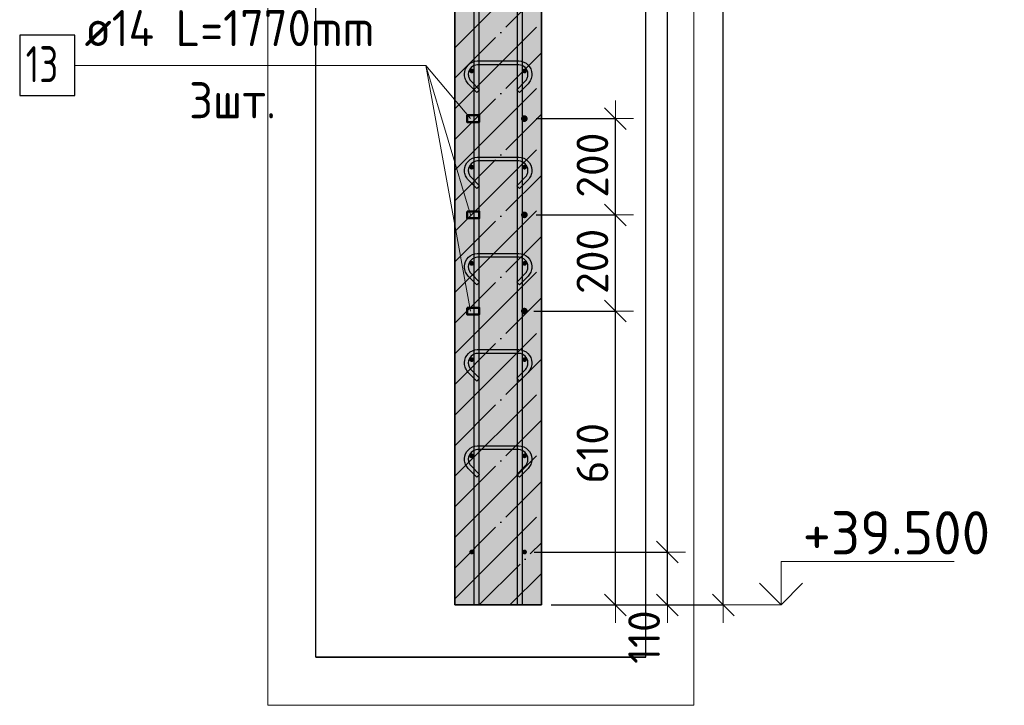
# Model space of a CAD drawing. Header units: millimetres. Extents: x 6386 to 94758, y 48049 to 71352.
# Tile 19 of 38: x 59330 to 61378, y 56316 to 57741. Entities that reach past the tile are written whole.
import ezdxf

# ---------------------------------------------------------------- set-up
doc = ezdxf.new("R2010")
doc.units = ezdxf.units.MM
doc.header["$PDMODE"] = 65
doc.linetypes.add('______11', pattern=[150, 120, -15, 0, -15])
doc.linetypes.add('______5', pattern=[330, 240, -30, 30, -30])
for name, color, linetype, lineweight in [('Standard', 7, 'Continuous', 25), ('Арм.стержн. вертикальными 1', 22, 'Continuous', 35), ('Арм.стержн.горизонт. 1', 180, 'Continuous', 35), ('Арм.стержн.горизонт. 2', 202, 'Continuous', 35), ('Высотная отметки_ общее', 7, 'Continuous', 13), ('Размерная линия_ общее', 7, 'Continuous', 13)]:
    doc.layers.add(name, color=color, linetype=linetype, lineweight=lineweight)
doc.layers.add('Арм.стержн.Стяжки', color=7, linetype='Continuous', lineweight=35, true_color=0x501e0f)
doc.styles.add('ISOCPEUR', font='ISOCPEUR')
doc.dimstyles.new('DIMSTYLE_3', dxfattribs={"dimtxt": 66, "dimasz": 75, "dimexe": 0, "dimexo": 0, "dimgap": 33, "dimtad": 2, "dimdec": 0, "dimrnd": 5, "dimzin": 12, "dimdsep": 46, "dimtxsty": 'ISOCPEUR', "dimblk1": 'ALL_ML_STRICH', "dimblk2": 'ALL_ML_STRICH', "dimsah": 1, "dimcen": 0, "dimclrd": 7, "dimclre": 256, "dimclrt": 7, "dimadec": 0, "dimazin": 0, "dimtfac": 1, "dimtdec": 0, "dimtix": 1, "dimtmove": 2, "dimatfit": 3, "dimfxl": 0, "dimtvp": 1.2, "dimtzin": 0, "dimlwd": 0, "dimlwe": -3, "dimarcsym": 0})
doc.dimstyles.new('DIMSTYLE_7', dxfattribs={"dimtxt": 66, "dimasz": 75, "dimexe": 0, "dimexo": 0, "dimgap": 33, "dimtad": 2, "dimdec": 0, "dimrnd": 5, "dimzin": 12, "dimdsep": 46, "dimtxsty": 'ISOCPEUR', "dimblk1": 'ALL_ML_STRICH', "dimblk2": 'ALL_ML_STRICH', "dimsah": 1, "dimcen": 0, "dimclrd": 7, "dimclre": 256, "dimclrt": 7, "dimadec": 0, "dimazin": 0, "dimtfac": 1, "dimtdec": 0, "dimtix": 1, "dimtmove": 2, "dimatfit": 3, "dimfxl": 0, "dimtzin": 0, "dimlwd": 0, "dimlwe": -3, "dimarcsym": 0})

# ---------------------------------------------------------------- blocks, each defined once
blk = doc.blocks.new('ALL_ML_STRICH')
at = {"color": 0, "linetype": 'ByBlock', "lineweight": -2}
for p, q in [((-0.3, -0.3), (0.3, 0.3)), ((0, -0.5), (0, 0.5)), ((-1, 0), (0.5, 0))]:
    blk.add_line(p, q, dxfattribs=at)
blk = doc.blocks.new('*D161')
at = {"layer": 'DEFPOINTS', "color": 7, "linetype": 'Continuous', "lineweight": 13, "transparency": 33554687}
for p in [(60380.1, 57135.6), (60415.6, 56524.7), (60569.7, 56524.7)]:
    blk.add_point(p, dxfattribs=at)
at = {"layer": 'Размерная линия_ общее', "color": 253, "linetype": 'Continuous', "lineweight": -2, "true_color": 0xa0a0a0, "transparency": 33554687}
for p, q in [((60400.1, 57135.6), (60569.7, 57135.6)), ((60435.6, 56524.7), (60569.7, 56524.7))]:
    blk.add_line(p, q, dxfattribs=at)
at = {"layer": 'Размерная линия_ общее', "color": 7, "linetype": 'Continuous', "lineweight": -2, "transparency": 33554687}
blk.add_line((60569.7, 56524.7), (60569.7, 57135.6), dxfattribs=at)
at = {"layer": 'Размерная линия_ общее', "color": 7, "linetype": 'Continuous', "lineweight": 13, "transparency": 33554687, "xscale": 75, "yscale": 75, "zscale": 75}
for p, rotation in [((60569.7, 57135.6), 90), ((60569.7, 56524.7), 270)]:
    blk.add_blockref('ALL_ML_STRICH', p, dxfattribs=dict(at, rotation=rotation))
at = {"layer": 'Размерная линия_ общее', "color": 7, "linetype": 'Continuous', "lineweight": 13, "transparency": 33554687, "insert": (60521.7, 56840.1), "char_height": 66, "width": 198, "attachment_point": 5, "rotation": 90, "style": 'ISOCPEUR'}
blk.add_mtext('\\A1;{610}', dxfattribs=at)
blk = doc.blocks.new('*D162')
at = {"layer": 'DEFPOINTS', "color": 7, "linetype": 'Continuous', "lineweight": 13, "transparency": 33554687}
for p in [(60384.6, 57335.6), (60380.1, 57135.6), (60569.7, 57135.6)]:
    blk.add_point(p, dxfattribs=at)
at = {"layer": 'Размерная линия_ общее', "color": 253, "linetype": 'Continuous', "lineweight": -2, "true_color": 0xa0a0a0, "transparency": 33554687}
for p, q in [((60404.6, 57335.6), (60569.7, 57335.6)), ((60400.1, 57135.6), (60569.7, 57135.6))]:
    blk.add_line(p, q, dxfattribs=at)
at = {"layer": 'Размерная линия_ общее', "color": 7, "linetype": 'Continuous', "lineweight": -2, "transparency": 33554687}
blk.add_line((60569.7, 57135.6), (60569.7, 57335.6), dxfattribs=at)
at = {"layer": 'Размерная линия_ общее', "color": 7, "linetype": 'Continuous', "lineweight": 13, "transparency": 33554687, "xscale": 75, "yscale": 75, "zscale": 75}
for p, rotation in [((60569.7, 57335.6), 90), ((60569.7, 57135.6), 270)]:
    blk.add_blockref('ALL_ML_STRICH', p, dxfattribs=dict(at, rotation=rotation))
at = {"layer": 'Размерная линия_ общее', "color": 7, "linetype": 'Continuous', "lineweight": 13, "transparency": 33554687, "insert": (60521.7, 57238.9), "char_height": 66, "width": 198, "attachment_point": 5, "rotation": 90, "style": 'ISOCPEUR'}
blk.add_mtext('\\A1;{200}', dxfattribs=at)
blk = doc.blocks.new('*D163')
at = {"layer": 'DEFPOINTS', "color": 7, "linetype": 'Continuous', "lineweight": 13, "transparency": 33554687}
for p in [(60384.6, 57535.6), (60384.6, 57335.6), (60569.7, 57335.6)]:
    blk.add_point(p, dxfattribs=at)
at = {"layer": 'Размерная линия_ общее', "color": 253, "linetype": 'Continuous', "lineweight": -2, "true_color": 0xa0a0a0, "transparency": 33554687}
for p, q in [((60404.6, 57535.6), (60569.7, 57535.6)), ((60404.6, 57335.6), (60569.7, 57335.6))]:
    blk.add_line(p, q, dxfattribs=at)
at = {"layer": 'Размерная линия_ общее', "color": 7, "linetype": 'Continuous', "lineweight": -2, "transparency": 33554687}
blk.add_line((60569.7, 57335.6), (60569.7, 57535.6), dxfattribs=at)
at = {"layer": 'Размерная линия_ общее', "color": 7, "linetype": 'Continuous', "lineweight": 13, "transparency": 33554687, "xscale": 75, "yscale": 75, "zscale": 75}
for p, rotation in [((60569.7, 57535.6), 90), ((60569.7, 57335.6), 270)]:
    blk.add_blockref('ALL_ML_STRICH', p, dxfattribs=dict(at, rotation=rotation))
at = {"layer": 'Размерная линия_ общее', "color": 7, "linetype": 'Continuous', "lineweight": 13, "transparency": 33554687, "insert": (60521.7, 57438.9), "char_height": 66, "width": 198, "attachment_point": 5, "rotation": 90, "style": 'ISOCPEUR'}
blk.add_mtext('\\A1;{200}', dxfattribs=at)
blk = doc.blocks.new('*D205')
at = {"layer": 'DEFPOINTS', "color": 7, "linetype": 'Continuous', "lineweight": 13, "transparency": 33554687}
for p in [(60632.5, 60924.7), (60415.6, 56524.7), (60794, 56524.7)]:
    blk.add_point(p, dxfattribs=at)
at = {"layer": 'Размерная линия_ общее', "color": 253, "linetype": 'Continuous', "lineweight": -2, "true_color": 0xa0a0a0, "transparency": 33554687}
for p, q in [((60652.5, 60924.7), (60794, 60924.7)), ((60435.6, 56524.7), (60794, 56524.7))]:
    blk.add_line(p, q, dxfattribs=at)
at = {"layer": 'Размерная линия_ общее', "color": 7, "linetype": 'Continuous', "lineweight": -2, "transparency": 33554687}
blk.add_line((60794, 56524.7), (60794, 60924.7), dxfattribs=at)
at = {"layer": 'Размерная линия_ общее', "color": 7, "linetype": 'Continuous', "lineweight": 13, "transparency": 33554687, "xscale": 75, "yscale": 75, "zscale": 75}
for p, rotation in [((60794, 60924.7), 90), ((60794, 56524.7), 270)]:
    blk.add_blockref('ALL_ML_STRICH', p, dxfattribs=dict(at, rotation=rotation))
at = {"layer": 'Размерная линия_ общее', "color": 7, "linetype": 'Continuous', "lineweight": 13, "transparency": 33554687, "insert": (60746, 58721.4), "char_height": 66, "width": 264, "attachment_point": 5, "rotation": 90, "style": 'ISOCPEUR'}
blk.add_mtext('\\A1;{4400}', dxfattribs=at)
blk = doc.blocks.new('*D207')
at = {"layer": 'DEFPOINTS', "color": 7, "linetype": 'Continuous', "lineweight": 13, "transparency": 33554687}
for p in [(60380.6, 56634.7), (60415.6, 56524.7), (60677.6, 56524.7)]:
    blk.add_point(p, dxfattribs=at)
at = {"layer": 'Размерная линия_ общее', "color": 253, "linetype": 'Continuous', "lineweight": -2, "true_color": 0xa0a0a0, "transparency": 33554687}
for p, q in [((60400.6, 56634.7), (60677.6, 56634.7)), ((60435.6, 56524.7), (60677.6, 56524.7))]:
    blk.add_line(p, q, dxfattribs=at)
at = {"layer": 'Размерная линия_ общее', "color": 7, "linetype": 'Continuous', "lineweight": -2, "transparency": 33554687}
blk.add_line((60677.6, 56524.7), (60677.6, 56634.7), dxfattribs=at)
at = {"layer": 'Размерная линия_ общее', "color": 7, "linetype": 'Continuous', "lineweight": 13, "transparency": 33554687, "xscale": 75, "yscale": 75, "zscale": 75}
for p, rotation in [((60677.6, 56634.7), 90), ((60677.6, 56524.7), 270)]:
    blk.add_blockref('ALL_ML_STRICH', p, dxfattribs=dict(at, rotation=rotation))
at = {"layer": 'Размерная линия_ общее', "color": 7, "linetype": 'Continuous', "lineweight": 13, "transparency": 33554687, "insert": (60629.2, 56457.9), "char_height": 66, "width": 198, "attachment_point": 5, "rotation": 90, "style": 'ISOCPEUR'}
blk.add_mtext('\\A1;{110}', dxfattribs=at)
blk = doc.blocks.new('*D208')
at = {"layer": 'DEFPOINTS', "color": 7, "linetype": 'Continuous', "lineweight": 13, "transparency": 33554687}
for p in [(60380.6, 60834.7), (60380.6, 56634.7), (60677.6, 56634.7)]:
    blk.add_point(p, dxfattribs=at)
at = {"layer": 'Размерная линия_ общее', "color": 253, "linetype": 'Continuous', "lineweight": -2, "true_color": 0xa0a0a0, "transparency": 33554687}
for p, q in [((60400.6, 60834.7), (60677.6, 60834.7)), ((60400.6, 56634.7), (60677.6, 56634.7))]:
    blk.add_line(p, q, dxfattribs=at)
at = {"layer": 'Размерная линия_ общее', "color": 7, "linetype": 'Continuous', "lineweight": -2, "transparency": 33554687}
blk.add_line((60677.6, 56634.7), (60677.6, 60834.7), dxfattribs=at)
at = {"layer": 'Размерная линия_ общее', "color": 7, "linetype": 'Continuous', "lineweight": 13, "transparency": 33554687, "xscale": 75, "yscale": 75, "zscale": 75}
for p, rotation in [((60677.6, 60834.7), 90), ((60677.6, 56634.7), 270)]:
    blk.add_blockref('ALL_ML_STRICH', p, dxfattribs=dict(at, rotation=rotation))
at = {"layer": 'Размерная линия_ общее', "color": 7, "linetype": 'Continuous', "lineweight": 13, "transparency": 33554687, "insert": (60596.6, 58509.7), "char_height": 66, "width": 3.3, "attachment_point": 1, "rotation": 90, "line_spacing_factor": 0.60241, "style": 'ISOCPEUR'}
blk.add_mtext('\\W0.91;21х200=4200', dxfattribs=at)
blk = doc.blocks.new('COMPLEX_ELEVATIONDIM_5')
at = {"layer": 'Высотная отметки_ общее', "color": 7, "linetype": 'Continuous', "lineweight": 13, "transparency": 33554687}
for p, q in [((60914, 56524.7), (60914, 56614.7)), ((60914, 56614.7), (61274, 56614.7)), ((60914, 56524.7), (60869, 56569.7)), ((60914, 56524.7), (60959, 56569.7)), ((60914, 56524.7), (60914, 56524.7)), ((60914, 56524.7), (60914, 56524.7)), ((60914, 56524.7), (60914, 56524.7)), ((60914, 56524.7), (60914, 56524.7))]:
    blk.add_line(p, q, dxfattribs=at)
blk.add_lwpolyline([(60914, 56524.7), (60854, 56524.7), (60854, 56524.7), (60807.9, 56524.7)], dxfattribs=at)
at = {"layer": 'Высотная отметки_ общее', "color": 7, "linetype": 'Continuous', "lineweight": 13, "transparency": 33554687, "insert": (60959, 56629.7), "char_height": 90, "width": 447.716, "attachment_point": 7, "style": 'ISOCPEUR'}
blk.add_mtext('\\W0.96;+39.500', dxfattribs=at)

msp = doc.modelspace()

# ---------------------------------------------------------------- hatches: boundary and pattern name
at = {"layer": 'Арм.стержн.горизонт. 1', "linetype": 'Continuous', "lineweight": 50, "transparency": 33554687}
for points in [[(60275.6, 57634.7), (60275.2, 57636.6), (60274.1, 57638.2), (60272.5, 57639.3), (60270.6, 57639.7), (60268.7, 57639.3), (60267.1, 57638.2), (60266, 57636.6), (60265.6, 57634.7), (60266, 57632.8), (60267.1, 57631.2), (60268.7, 57630.1), (60270.6, 57629.7), (60272.5, 57630.1), (60274.1, 57631.2), (60275.2, 57632.8)], [(60385.6, 57634.7), (60385.2, 57636.6), (60384.2, 57638.2), (60382.5, 57639.3), (60380.6, 57639.7), (60378.7, 57639.3), (60377.1, 57638.2), (60376, 57636.6), (60375.6, 57634.7), (60376, 57632.8), (60377.1, 57631.2), (60378.7, 57630.1), (60380.6, 57629.7), (60382.5, 57630.1), (60384.2, 57631.2), (60385.2, 57632.8)], [(60275.6, 57434.7), (60275.2, 57436.6), (60274.1, 57438.2), (60272.5, 57439.3), (60270.6, 57439.7), (60268.7, 57439.3), (60267.1, 57438.2), (60266, 57436.6), (60265.6, 57434.7), (60266, 57432.8), (60267.1, 57431.2), (60268.7, 57430.1), (60270.6, 57429.7), (60272.5, 57430.1), (60274.1, 57431.2), (60275.2, 57432.8)], [(60385.6, 57434.7), (60385.2, 57436.6), (60384.2, 57438.2), (60382.5, 57439.3), (60380.6, 57439.7), (60378.7, 57439.3), (60377.1, 57438.2), (60376, 57436.6), (60375.6, 57434.7), (60376, 57432.8), (60377.1, 57431.2), (60378.7, 57430.1), (60380.6, 57429.7), (60382.5, 57430.1), (60384.2, 57431.2), (60385.2, 57432.8)], [(60275.6, 57234.7), (60275.2, 57236.6), (60274.1, 57238.2), (60272.5, 57239.3), (60270.6, 57239.7), (60268.7, 57239.3), (60267.1, 57238.2), (60266, 57236.6), (60265.6, 57234.7), (60266, 57232.8), (60267.1, 57231.2), (60268.7, 57230.1), (60270.6, 57229.7), (60272.5, 57230.1), (60274.1, 57231.2), (60275.2, 57232.8)], [(60385.6, 57234.7), (60385.2, 57236.6), (60384.2, 57238.2), (60382.5, 57239.3), (60380.6, 57239.7), (60378.7, 57239.3), (60377.1, 57238.2), (60376, 57236.6), (60375.6, 57234.7), (60376, 57232.8), (60377.1, 57231.2), (60378.7, 57230.1), (60380.6, 57229.7), (60382.5, 57230.1), (60384.2, 57231.2), (60385.2, 57232.8)], [(60275.6, 57034.7), (60275.2, 57036.6), (60274.1, 57038.2), (60272.5, 57039.3), (60270.6, 57039.7), (60268.7, 57039.3), (60267.1, 57038.2), (60266, 57036.6), (60265.6, 57034.7), (60266, 57032.8), (60267.1, 57031.2), (60268.7, 57030.1), (60270.6, 57029.7), (60272.5, 57030.1), (60274.1, 57031.2), (60275.2, 57032.8)], [(60385.6, 57034.7), (60385.2, 57036.6), (60384.2, 57038.2), (60382.5, 57039.3), (60380.6, 57039.7), (60378.7, 57039.3), (60377.1, 57038.2), (60376, 57036.6), (60375.6, 57034.7), (60376, 57032.8), (60377.1, 57031.2), (60378.7, 57030.1), (60380.6, 57029.7), (60382.5, 57030.1), (60384.2, 57031.2), (60385.2, 57032.8)], [(60275.6, 56834.7), (60275.2, 56836.6), (60274.1, 56838.2), (60272.5, 56839.3), (60270.6, 56839.7), (60268.7, 56839.3), (60267.1, 56838.2), (60266, 56836.6), (60265.6, 56834.7), (60266, 56832.8), (60267.1, 56831.2), (60268.7, 56830.1), (60270.6, 56829.7), (60272.5, 56830.1), (60274.1, 56831.2), (60275.2, 56832.8)], [(60385.6, 56834.7), (60385.2, 56836.6), (60384.2, 56838.2), (60382.5, 56839.3), (60380.6, 56839.7), (60378.7, 56839.3), (60377.1, 56838.2), (60376, 56836.6), (60375.6, 56834.7), (60376, 56832.8), (60377.1, 56831.2), (60378.7, 56830.1), (60380.6, 56829.7), (60382.5, 56830.1), (60384.2, 56831.2), (60385.2, 56832.8)], [(60275.6, 56634.7), (60275.2, 56636.6), (60274.1, 56638.2), (60272.5, 56639.3), (60270.6, 56639.7), (60268.7, 56639.3), (60267.1, 56638.2), (60266, 56636.6), (60265.6, 56634.7), (60266, 56632.8), (60267.1, 56631.2), (60268.7, 56630.1), (60270.6, 56629.7), (60272.5, 56630.1), (60274.1, 56631.2), (60275.2, 56632.8)], [(60385.6, 56634.7), (60385.2, 56636.6), (60384.2, 56638.2), (60382.5, 56639.3), (60380.6, 56639.7), (60378.7, 56639.3), (60377.1, 56638.2), (60376, 56636.6), (60375.6, 56634.7), (60376, 56632.8), (60377.1, 56631.2), (60378.7, 56630.1), (60380.6, 56629.7), (60382.5, 56630.1), (60384.2, 56631.2), (60385.2, 56632.8)]]:
    msp.add_hatch(color=4, dxfattribs=at).paths.add_polyline_path(points)
at = {"layer": 'Арм.стержн.горизонт. 2', "linetype": 'Continuous', "lineweight": 50, "transparency": 33554687}
for points in [[(60387.1, 57535.6), (60386.6, 57538.3), (60385.1, 57540.6), (60382.8, 57542.1), (60380.1, 57542.6), (60377.5, 57542.1), (60375.2, 57540.6), (60373.7, 57538.3), (60373.1, 57535.6), (60373.7, 57532.9), (60375.2, 57530.7), (60377.5, 57529.1), (60380.1, 57528.6), (60382.8, 57529.1), (60385.1, 57530.7), (60386.6, 57532.9)], [(60387.1, 57335.6), (60386.6, 57338.3), (60385.1, 57340.6), (60382.8, 57342.1), (60380.1, 57342.6), (60377.5, 57342.1), (60375.2, 57340.6), (60373.7, 57338.3), (60373.1, 57335.6), (60373.7, 57332.9), (60375.2, 57330.7), (60377.5, 57329.1), (60380.1, 57328.6), (60382.8, 57329.1), (60385.1, 57330.7), (60386.6, 57332.9)], [(60387.1, 57135.6), (60386.6, 57138.3), (60385.1, 57140.6), (60382.8, 57142.1), (60380.1, 57142.6), (60377.5, 57142.1), (60375.2, 57140.6), (60373.7, 57138.3), (60373.1, 57135.6), (60373.7, 57132.9), (60375.2, 57130.7), (60377.5, 57129.1), (60380.1, 57128.6), (60382.8, 57129.1), (60385.1, 57130.7), (60386.6, 57132.9)]]:
    msp.add_hatch(color=7, dxfattribs=at).paths.add_polyline_path(points)
at = {"layer": 'Размерная линия_ общее', "linetype": 'Continuous', "lineweight": -3, "true_color": 0xc7c7c7, "transparency": 33554687}
msp.add_hatch(color=9, dxfattribs=at).paths.add_polyline_path([(60235.6, 60924.7), (60235.6, 56524.7), (60415.6, 56524.7), (60415.6, 60924.7)])

# ---------------------------------------------------------------- linework, layer by layer
at = {"layer": 'Standard', "color": 52, "linetype": 'Continuous', "lineweight": -3, "transparency": 33554687}
for p, q in [((59946.4, 56416.1), (59946.4, 61236.8)), ((59946.4, 56416.1), (59946.4, 61236.8)), ((60632.5, 56416.1), (60632.5, 61236.8)), ((60632.5, 56416.1), (60632.5, 61236.8)), ((59946.4, 56416.1), (60632.5, 56416.1)), ((60632.5, 56416.1), (59946.4, 56416.1))]:
    msp.add_line(p, q, dxfattribs=at)
at = {"layer": 'Standard', "color": 7, "linetype": 'Continuous', "lineweight": 13, "transparency": 33554687}
msp.add_lwpolyline([(59846.4, 56316.1), (60732.5, 56316.1), (60732.5, 61336.8), (59846.4, 61336.8), (59846.4, 56316.1)], dxfattribs=at)
at = {"layer": 'Арм.стержн. вертикальными 1', "color": 4, "linetype": 'Continuous', "lineweight": 25, "transparency": 33554687}
for points in [[(60275.6, 56524.7), (60275.6, 61045.7), (60275, 61050.2), (60273.5, 61054.8), (60271.1, 61059), (60268.3, 61062.4), (60264.9, 61065.2), (60260.7, 61067.6), (60256.1, 61069.1), (60251.6, 61069.7), (59975.6, 61069.7), (59975.6, 61079.7), (60252.3, 61079.7), (60258.4, 61078.8), (60264.7, 61076.8), (60270.6, 61073.5), (60275.4, 61069.5), (60279.4, 61064.6), (60282.7, 61058.8), (60284.8, 61052.5), (60285.6, 61046.4), (60285.6, 56524.7), (60275.6, 56524.7)], [(60275.6, 56524.7), (60275.6, 61045.7), (60275, 61050.2), (60273.5, 61054.8), (60271.1, 61059), (60268.3, 61062.4), (60264.9, 61065.2), (60260.7, 61067.6), (60256.1, 61069.1), (60251.6, 61069.7), (59975.6, 61069.7), (59975.6, 61079.7), (60252.3, 61079.7), (60258.4, 61078.8), (60264.7, 61076.8), (60270.6, 61073.5), (60275.4, 61069.5), (60279.4, 61064.6), (60282.7, 61058.8), (60284.8, 61052.5), (60285.6, 61046.4), (60285.6, 56524.7), (60275.6, 56524.7)], [(60365.6, 56524.7), (60365.6, 61046.4), (60366.5, 61052.5), (60368.6, 61058.8), (60371.8, 61064.6), (60375.9, 61069.5), (60380.7, 61073.5), (60386.5, 61076.8), (60392.9, 61078.8), (60399, 61079.7), (60637.5, 61079.7), (60637.5, 61069.7), (60399.7, 61069.7), (60395.1, 61069.1), (60390.6, 61067.6), (60386.4, 61065.2), (60383, 61062.4), (60380.1, 61059), (60377.8, 61054.8), (60376.2, 61050.2), (60375.6, 61045.7), (60375.6, 56524.7), (60365.6, 56524.7)], [(60365.6, 56524.7), (60365.6, 61046.4), (60366.5, 61052.5), (60368.6, 61058.8), (60371.8, 61064.6), (60375.9, 61069.5), (60380.7, 61073.5), (60386.5, 61076.8), (60392.9, 61078.8), (60399, 61079.7), (60637.5, 61079.7), (60637.5, 61069.7), (60399.7, 61069.7), (60395.1, 61069.1), (60390.6, 61067.6), (60386.4, 61065.2), (60383, 61062.4), (60380.1, 61059), (60377.8, 61054.8), (60376.2, 61050.2), (60375.6, 61045.7), (60375.6, 56524.7), (60365.6, 56524.7)]]:
    msp.add_lwpolyline(points, dxfattribs=at)
at = {"layer": 'Арм.стержн.горизонт. 1', "color": 52, "linetype": 'Continuous', "lineweight": 25, "transparency": 33554687}
for p, q in [((60235.6, 56524.7), (60235.6, 56524.7)), ((60415.6, 56524.7), (60415.6, 56524.7))]:
    msp.add_line(p, q, dxfattribs=at)
at = {"layer": 'Арм.стержн.горизонт. 2', "color": 7, "linetype": 'Continuous', "lineweight": 13, "transparency": 33554687}
for p, q in [((59445.4, 57646.3), (60175.4, 57646.3)), ((60175.4, 57646.3), (60267.9, 57535.6)), ((60175.4, 57646.3), (60267.9, 57135.6)), ((60175.4, 57646.3), (60267.9, 57335.6))]:
    msp.add_line(p, q, dxfattribs=at)
at = {"layer": 'Арм.стержн.горизонт. 2', "color": 7, "linetype": 'Continuous', "lineweight": 25, "transparency": 33554687}
msp.add_lwpolyline([(59330.4, 57583.8), (59445.4, 57583.8), (59445.4, 57708.8), (59330.4, 57708.8), (59330.4, 57583.8)], dxfattribs=at)
at = {"layer": 'Арм.стержн.горизонт. 2', "color": 7, "linetype": 'Continuous', "lineweight": 50, "transparency": 33554687}
for points in [[(60260.9, 57542.6), (60286.4, 57542.6), (60286.4, 57528.6), (60260.9, 57528.6), (60260.9, 57542.6)], [(60260.9, 57342.6), (60286.4, 57342.6), (60286.4, 57328.6), (60260.9, 57328.6), (60260.9, 57342.6)], [(60260.9, 57142.6), (60286.4, 57142.6), (60286.4, 57128.6), (60260.9, 57128.6), (60260.9, 57142.6)]]:
    msp.add_lwpolyline(points, dxfattribs=at)
at = {"layer": 'Арм.стержн.Стяжки', "color": 40, "linetype": 'Continuous', "lineweight": 25, "transparency": 33554687}
for points in [[(60364.2, 57595.8), (60382, 57613.7), (60383.3, 57615.1), (60384.4, 57616.6), (60385.3, 57618.3), (60386.1, 57619.9), (60386.7, 57621.6), (60387.2, 57623.5), (60387.5, 57625.3), (60387.6, 57627.2), (60387.6, 57628.3), (60387.1, 57631.9), (60385.9, 57635.6), (60384, 57639), (60381.7, 57641.7), (60379, 57644), (60375.7, 57645.9), (60372, 57647.1), (60368.4, 57647.6), (60282.8, 57647.6), (60279.2, 57647.1), (60275.6, 57645.9), (60272.2, 57644), (60269.5, 57641.7), (60267.2, 57639), (60265.3, 57635.6), (60264.1, 57631.9), (60263.6, 57628.3), (60263.6, 57627.2), (60263.7, 57625.3), (60264, 57623.5), (60264.5, 57621.6), (60265.1, 57619.9), (60265.9, 57618.3), (60266.9, 57616.6), (60268, 57615.1), (60269.2, 57613.7), (60287.1, 57595.8), (60281.4, 57590.2), (60263.3, 57608.2), (60261.7, 57610.1), (60260.2, 57612.3), (60258.8, 57614.5), (60257.7, 57616.8), (60256.9, 57619.3), (60256.2, 57621.8), (60255.8, 57624.4), (60255.6, 57626.9), (60255.6, 57628.9), (60256.3, 57633.8), (60258, 57638.8), (60260.6, 57643.5), (60263.8, 57647.4), (60267.7, 57650.6), (60272.3, 57653.2), (60277.4, 57654.9), (60282.3, 57655.6), (60368.9, 57655.6), (60373.8, 57654.9), (60378.9, 57653.2), (60383.6, 57650.6), (60387.4, 57647.4), (60390.6, 57643.5), (60393.3, 57638.8), (60394.9, 57633.8), (60395.6, 57628.9), (60395.6, 57626.9), (60395.4, 57624.4), (60395, 57621.8), (60394.4, 57619.3), (60393.5, 57616.8), (60392.4, 57614.5), (60391.1, 57612.3), (60389.5, 57610.1), (60387.9, 57608.2), (60369.8, 57590.2), (60364.2, 57595.8)], [(60364.2, 57395.8), (60382, 57413.7), (60383.3, 57415.1), (60384.4, 57416.6), (60385.3, 57418.3), (60386.1, 57419.9), (60386.7, 57421.6), (60387.2, 57423.5), (60387.5, 57425.3), (60387.6, 57427.2), (60387.6, 57428.3), (60387.1, 57431.9), (60385.9, 57435.6), (60384, 57439), (60381.7, 57441.7), (60379, 57444), (60375.7, 57445.9), (60372, 57447.1), (60368.4, 57447.6), (60282.8, 57447.6), (60279.2, 57447.1), (60275.6, 57445.9), (60272.2, 57444), (60269.5, 57441.7), (60267.2, 57439), (60265.3, 57435.6), (60264.1, 57431.9), (60263.6, 57428.3), (60263.6, 57427.2), (60263.7, 57425.3), (60264, 57423.5), (60264.5, 57421.6), (60265.1, 57419.9), (60265.9, 57418.3), (60266.9, 57416.6), (60268, 57415.1), (60269.2, 57413.7), (60287.1, 57395.8), (60281.4, 57390.2), (60263.3, 57408.2), (60261.7, 57410.1), (60260.2, 57412.3), (60258.8, 57414.5), (60257.7, 57416.8), (60256.9, 57419.3), (60256.2, 57421.8), (60255.8, 57424.4), (60255.6, 57426.9), (60255.6, 57428.9), (60256.3, 57433.8), (60258, 57438.8), (60260.6, 57443.5), (60263.8, 57447.4), (60267.7, 57450.6), (60272.3, 57453.2), (60277.4, 57454.9), (60282.3, 57455.6), (60368.9, 57455.6), (60373.8, 57454.9), (60378.9, 57453.2), (60383.6, 57450.6), (60387.4, 57447.4), (60390.6, 57443.5), (60393.3, 57438.8), (60394.9, 57433.8), (60395.6, 57428.9), (60395.6, 57426.9), (60395.4, 57424.4), (60395, 57421.8), (60394.4, 57419.3), (60393.5, 57416.8), (60392.4, 57414.5), (60391.1, 57412.3), (60389.5, 57410.1), (60387.9, 57408.2), (60369.8, 57390.2), (60364.2, 57395.8)], [(60364.2, 57195.8), (60382, 57213.7), (60383.3, 57215.1), (60384.4, 57216.6), (60385.3, 57218.3), (60386.1, 57219.9), (60386.7, 57221.6), (60387.2, 57223.5), (60387.5, 57225.3), (60387.6, 57227.2), (60387.6, 57228.3), (60387.1, 57231.9), (60385.9, 57235.6), (60384, 57239), (60381.7, 57241.7), (60379, 57244), (60375.7, 57245.9), (60372, 57247.1), (60368.4, 57247.6), (60282.8, 57247.6), (60279.2, 57247.1), (60275.6, 57245.9), (60272.2, 57244), (60269.5, 57241.7), (60267.2, 57239), (60265.3, 57235.6), (60264.1, 57231.9), (60263.6, 57228.3), (60263.6, 57227.2), (60263.7, 57225.3), (60264, 57223.5), (60264.5, 57221.6), (60265.1, 57219.9), (60265.9, 57218.3), (60266.9, 57216.6), (60268, 57215.1), (60269.2, 57213.7), (60287.1, 57195.8), (60281.4, 57190.2), (60263.3, 57208.2), (60261.7, 57210.1), (60260.2, 57212.3), (60258.8, 57214.5), (60257.7, 57216.8), (60256.9, 57219.3), (60256.2, 57221.8), (60255.8, 57224.4), (60255.6, 57226.9), (60255.6, 57228.9), (60256.3, 57233.8), (60258, 57238.8), (60260.6, 57243.5), (60263.8, 57247.4), (60267.7, 57250.6), (60272.3, 57253.2), (60277.4, 57254.9), (60282.3, 57255.6), (60368.9, 57255.6), (60373.8, 57254.9), (60378.9, 57253.2), (60383.6, 57250.6), (60387.4, 57247.4), (60390.6, 57243.5), (60393.3, 57238.8), (60394.9, 57233.8), (60395.6, 57228.9), (60395.6, 57226.9), (60395.4, 57224.4), (60395, 57221.8), (60394.4, 57219.3), (60393.5, 57216.8), (60392.4, 57214.5), (60391.1, 57212.3), (60389.5, 57210.1), (60387.9, 57208.2), (60369.8, 57190.2), (60364.2, 57195.8)], [(60364.2, 56995.8), (60382, 57013.7), (60383.3, 57015.1), (60384.4, 57016.6), (60385.3, 57018.3), (60386.1, 57019.9), (60386.7, 57021.6), (60387.2, 57023.5), (60387.5, 57025.3), (60387.6, 57027.2), (60387.6, 57028.3), (60387.1, 57031.9), (60385.9, 57035.6), (60384, 57039), (60381.7, 57041.7), (60379, 57044), (60375.7, 57045.9), (60372, 57047.1), (60368.4, 57047.6), (60282.8, 57047.6), (60279.2, 57047.1), (60275.6, 57045.9), (60272.2, 57044), (60269.5, 57041.7), (60267.2, 57039), (60265.3, 57035.6), (60264.1, 57031.9), (60263.6, 57028.3), (60263.6, 57027.2), (60263.7, 57025.3), (60264, 57023.5), (60264.5, 57021.6), (60265.1, 57019.9), (60265.9, 57018.3), (60266.9, 57016.6), (60268, 57015.1), (60269.2, 57013.7), (60287.1, 56995.8), (60281.4, 56990.2), (60263.3, 57008.2), (60261.7, 57010.1), (60260.2, 57012.3), (60258.8, 57014.5), (60257.7, 57016.8), (60256.9, 57019.3), (60256.2, 57021.8), (60255.8, 57024.4), (60255.6, 57026.9), (60255.6, 57028.9), (60256.3, 57033.8), (60258, 57038.8), (60260.6, 57043.5), (60263.8, 57047.4), (60267.7, 57050.6), (60272.3, 57053.2), (60277.4, 57054.9), (60282.3, 57055.6), (60368.9, 57055.6), (60373.8, 57054.9), (60378.9, 57053.2), (60383.6, 57050.6), (60387.4, 57047.4), (60390.6, 57043.5), (60393.3, 57038.8), (60394.9, 57033.8), (60395.6, 57028.9), (60395.6, 57026.9), (60395.4, 57024.4), (60395, 57021.8), (60394.4, 57019.3), (60393.5, 57016.8), (60392.4, 57014.5), (60391.1, 57012.3), (60389.5, 57010.1), (60387.9, 57008.2), (60369.8, 56990.2), (60364.2, 56995.8)], [(60364.2, 56795.8), (60382, 56813.7), (60383.3, 56815.1), (60384.4, 56816.6), (60385.3, 56818.3), (60386.1, 56819.9), (60386.7, 56821.6), (60387.2, 56823.5), (60387.5, 56825.3), (60387.6, 56827.2), (60387.6, 56828.3), (60387.1, 56831.9), (60385.9, 56835.6), (60384, 56839), (60381.7, 56841.7), (60379, 56844), (60375.7, 56845.9), (60372, 56847.1), (60368.4, 56847.6), (60282.8, 56847.6), (60279.2, 56847.1), (60275.6, 56845.9), (60272.2, 56844), (60269.5, 56841.7), (60267.2, 56839), (60265.3, 56835.6), (60264.1, 56831.9), (60263.6, 56828.3), (60263.6, 56827.2), (60263.7, 56825.3), (60264, 56823.5), (60264.5, 56821.6), (60265.1, 56819.9), (60265.9, 56818.3), (60266.9, 56816.6), (60268, 56815.1), (60269.2, 56813.7), (60287.1, 56795.8), (60281.4, 56790.2), (60263.3, 56808.2), (60261.7, 56810.1), (60260.2, 56812.3), (60258.8, 56814.5), (60257.7, 56816.8), (60256.9, 56819.3), (60256.2, 56821.8), (60255.8, 56824.4), (60255.6, 56826.9), (60255.6, 56828.9), (60256.3, 56833.8), (60258, 56838.8), (60260.6, 56843.5), (60263.8, 56847.4), (60267.7, 56850.6), (60272.3, 56853.2), (60277.4, 56854.9), (60282.3, 56855.6), (60368.9, 56855.6), (60373.8, 56854.9), (60378.9, 56853.2), (60383.6, 56850.6), (60387.4, 56847.4), (60390.6, 56843.5), (60393.3, 56838.8), (60394.9, 56833.8), (60395.6, 56828.9), (60395.6, 56826.9), (60395.4, 56824.4), (60395, 56821.8), (60394.4, 56819.3), (60393.5, 56816.8), (60392.4, 56814.5), (60391.1, 56812.3), (60389.5, 56810.1), (60387.9, 56808.2), (60369.8, 56790.2), (60364.2, 56795.8)]]:
    msp.add_lwpolyline(points, dxfattribs=at)
at = {"layer": 'Размерная линия_ общее', "color": 7, "linetype": 'Continuous', "lineweight": 35, "transparency": 33554687}
for p, q in [((60235.6, 60924.7), (60235.6, 56524.7)), ((60415.6, 56524.7), (60415.6, 60924.7)), ((60235.6, 56524.7), (60415.6, 56524.7))]:
    msp.add_line(p, q, dxfattribs=at)
at = {"layer": 'Размерная линия_ общее', "color": 253, "linetype": '______5', "lineweight": -3, "true_color": 0xababab, "transparency": 33554687}
for p, q in [((60235.6, 57683.1), (60415.6, 57863.1)), ((60235.6, 57555.8), (60415.6, 57735.8)), ((60235.6, 57428.5), (60415.6, 57608.5)), ((60235.6, 57301.2), (60415.6, 57481.2)), ((60235.6, 57174), (60415.6, 57354)), ((60235.6, 57046.7), (60415.6, 57226.7)), ((60235.6, 56919.4), (60415.6, 57099.4)), ((60235.6, 56792.1), (60415.6, 56972.1)), ((60235.6, 56664.8), (60415.6, 56844.8)), ((60235.6, 56537.6), (60415.6, 56717.6)), ((60350, 56524.7), (60415.6, 56590.3))]:
    msp.add_line(p, q, dxfattribs=at)
at = {"layer": 'Размерная линия_ общее', "color": 253, "linetype": '______11', "lineweight": -3, "true_color": 0xababab, "transparency": 33554687}
for p, q in [((60235.6, 57619.4), (60415.6, 57799.4)), ((60235.6, 57492.2), (60415.6, 57672.2)), ((60235.6, 57364.9), (60415.6, 57544.9)), ((60235.6, 57237.6), (60415.6, 57417.6)), ((60235.6, 57110.3), (60415.6, 57290.3)), ((60235.6, 56983), (60415.6, 57163)), ((60235.6, 56855.8), (60415.6, 57035.8)), ((60235.6, 56728.5), (60415.6, 56908.5)), ((60235.6, 56601.2), (60415.6, 56781.2)), ((60286.4, 56524.7), (60415.6, 56653.9)), ((60413.7, 56524.7), (60415.6, 56526.6))]:
    msp.add_line(p, q, dxfattribs=at)

# ---------------------------------------------------------------- block references
at = {"layer": 'Высотная отметки_ общее', "color": 7, "linetype": 'Continuous', "lineweight": 13, "transparency": 33554687}
msp.add_blockref('COMPLEX_ELEVATIONDIM_5', (0, 0), dxfattribs=at)

# ---------------------------------------------------------------- texts
at = {"layer": 'Арм.стержн.горизонт. 2', "color": 7, "linetype": 'Continuous', "lineweight": 25, "transparency": 33554687, "char_height": 75, "attachment_point": 7, "style": 'ISOCPEUR'}
for s, insert, width in [('\\W0.94;ø14 L=1770mm ', (59465.4, 57686.3), 724.941), ('\\W0.75;13', (59342.9, 57611.3), 118.07), ('\\W0.94;3шт. ', (59682.9, 57536.3), 290.322)]:
    msp.add_mtext(s, dxfattribs=dict(at, insert=insert, width=width))

# ---------------------------------------------------------------- dimensions: what is measured, and where the dimension line sits
at = {"layer": 'Размерная линия_ общее', "color": 7, "linetype": 'Continuous', "lineweight": 13, "transparency": 33554687}
for base, p1, p2, dimstyle, picture, middle in [((60794, 60924.7), (60435.6, 56524.7), (60652.5, 60924.7), 'DIMSTYLE_7', '*D205', (60746, 58721.4)), ((60569.7, 57535.6), (60404.6, 57335.6), (60404.6, 57535.6), 'DIMSTYLE_7', '*D163', (60521.7, 57438.9)), ((60569.7, 57335.6), (60400.1, 57135.6), (60404.6, 57335.6), 'DIMSTYLE_7', '*D162', (60521.7, 57238.9)), ((60569.7, 57135.6), (60435.6, 56524.7), (60400.1, 57135.6), 'DIMSTYLE_7', '*D161', (60521.7, 56840.1)), ((60677.6, 56634.7), (60435.6, 56524.7), (60400.6, 56634.7), 'DIMSTYLE_3', '*D207', (60629.2, 56457.9))]:
    dim = msp.add_linear_dim(base=base, p1=p1, p2=p2, angle=90, dimstyle=dimstyle, override={"dimpost": '<>', "dimclrd": 7, "dimclre": 253, "dimclrt": 7, "dimlwd": 0, "dimlwe": 65533}, dxfattribs=at)
    dim.commit()
    dim.dimension.update_dxf_attribs({"geometry": picture, "text_midpoint": middle, "dimtype": 160})
dim = msp.add_linear_dim(base=(60677.6, 60834.7), p1=(60400.6, 56634.7), p2=(60400.6, 60834.7), angle=90, text='\\W0.91;21х200=4200', dimstyle='DIMSTYLE_7', override={"dimpost": '<>', "dimclrd": 7, "dimclre": 253, "dimclrt": 7, "dimlwd": 0, "dimlwe": 65533}, dxfattribs=at)
dim.commit()
dim.dimension.update_dxf_attribs({"geometry": '*D208', "text_midpoint": (60644.6, 58734.7), "dimtype": 160})

doc.saveas('drawing.dxf')
